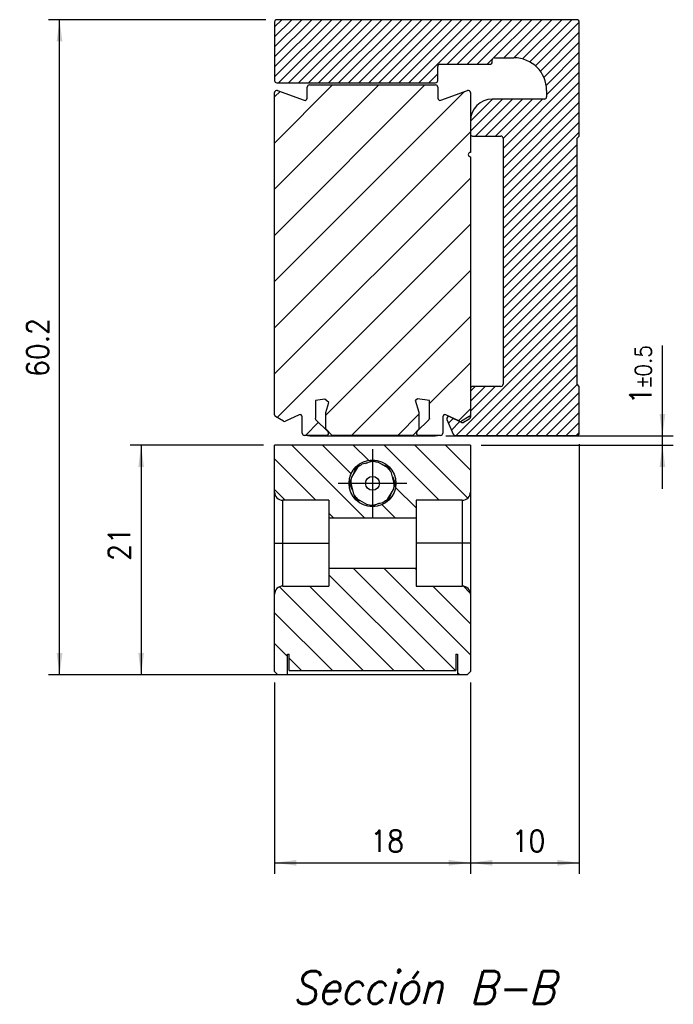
# Model space of a CAD drawing. Header units: inches. Extents: x -381 to 1766, y -418 to 176.
# Tile 3 of 19: x -239 to -179, y -188 to -98. Entities that reach past the tile are written whole.
import ezdxf

# ---------------------------------------------------------------- set-up
doc = ezdxf.new("R2010")
doc.units = ezdxf.units.IN
doc.linetypes.add('DOT_CENTER', pattern=[14, 12, -1, 0, -1])
doc.layers.add('1', color=7, linetype='Continuous')
doc.styles.add('CONVERTER_11', font='txt.shx', dxfattribs={"width": 0.9, "oblique": 15})
doc.styles.add('CONVERTER_12', font='txt.shx', dxfattribs={"width": 0.9})
doc.dimstyles.new('ME10_DIM_22', dxfattribs={"dimtxt": 2, "dimasz": 2, "dimexe": 1, "dimexo": 1, "dimgap": 1, "dimtad": 1, "dimdec": 0, "dimdsep": 46, "dimtxsty": 'CONVERTER_12', "dimsah": 1, "dimcen": 0.09, "dimclrd": 2, "dimclre": 2, "dimclrt": 2, "dimadec": 0, "dimazin": 0, "dimtfac": 1, "dimtdec": 4, "dimtix": 1, "dimtmove": 0, "dimatfit": 3, "dimfxl": 1, "dimtolj": 1, "dimtzin": 0, "dimarcsym": 0})
doc.dimstyles.new('ME10_DIM_23', dxfattribs={"dimtxt": 2, "dimasz": 2, "dimexe": 1, "dimexo": 1, "dimgap": 1, "dimtad": 1, "dimdec": 0, "dimdsep": 46, "dimtxsty": 'CONVERTER_12', "dimsah": 1, "dimcen": 0.09, "dimclrd": 2, "dimclre": 2, "dimclrt": 2, "dimadec": 0, "dimazin": 0, "dimtol": 1, "dimtp": 0.5, "dimtm": 0.5, "dimtfac": 0.75, "dimtdec": 1, "dimtix": 1, "dimtmove": 0, "dimatfit": 3, "dimfxl": 1, "dimtolj": 1, "dimtzin": 0, "dimarcsym": 0})
doc.dimstyles.new('ME10_DIM_24', dxfattribs={"dimtxt": 2, "dimasz": 2, "dimexe": 1, "dimexo": 1, "dimgap": 1, "dimtad": 1, "dimdsep": 46, "dimtxsty": 'CONVERTER_12', "dimsah": 1, "dimcen": 0.09, "dimclrd": 2, "dimclre": 2, "dimclrt": 2, "dimadec": 0, "dimazin": 0, "dimtfac": 1, "dimtdec": 4, "dimtix": 1, "dimtmove": 0, "dimatfit": 3, "dimfxl": 1, "dimtolj": 1, "dimtzin": 0, "dimarcsym": 0})
doc.dimstyles.new('ME10_DIM_25', dxfattribs={"dimtxt": 2, "dimasz": 2, "dimexe": 1, "dimexo": 1, "dimgap": 1, "dimtad": 1, "dimdec": 0, "dimdsep": 46, "dimtxsty": 'CONVERTER_12', "dimsah": 1, "dimcen": 0.09, "dimclrd": 2, "dimclre": 2, "dimclrt": 2, "dimadec": 0, "dimazin": 0, "dimtfac": 1, "dimtdec": 4, "dimtix": 1, "dimtmove": 0, "dimatfit": 3, "dimfxl": 1, "dimtolj": 1, "dimtzin": 0, "dimarcsym": 0})
doc.dimstyles.new('ME10_DIM_26', dxfattribs={"dimtxt": 2, "dimasz": 2, "dimexe": 1, "dimexo": 1, "dimgap": 1, "dimtad": 1, "dimdec": 1, "dimdsep": 46, "dimtxsty": 'CONVERTER_12', "dimsah": 1, "dimcen": 0.09, "dimclrd": 2, "dimclre": 2, "dimclrt": 2, "dimadec": 0, "dimazin": 0, "dimtfac": 1, "dimtdec": 4, "dimtix": 1, "dimtmove": 0, "dimatfit": 3, "dimfxl": 1, "dimtolj": 1, "dimtzin": 0, "dimarcsym": 0})
pattern_1 = [(-45, (0, 0), (1.414214, 1.414214), [])]

# ---------------------------------------------------------------- blocks, each defined once
blk = doc.blocks.new('PERFIL_SV_870__5', base_point=(-215.3, -136.145))
at = {"linetype": 'Continuous'}
h = blk.add_hatch(dxfattribs=at)
h.set_pattern_fill('_USER', color=254, scale=3, angle=45, pattern_type=0)
h.set_pattern_definition([(45, (0, 0), (-2.12132, 2.12132), [])])
edge = h.paths.add_edge_path()
edge.add_arc((-212.5, -105.109), 0.2, -110, 0, ccw=False)
edge.add_line((-212.568, -105.297), (-215.032, -104.401))
edge.add_arc((-215.1, -104.589), 0.2, 70, 180)
edge.add_line((-215.3, -104.589), (-215.3, -134.196))
edge.add_arc((-215.1, -134.196), 0.2, 180, 240)
edge.add_line((-215.2, -134.37), (-214.48, -134.785))
edge.add_arc((-214.38, -134.612), 0.2, 240, 295)
edge.add_line((-214.295, -134.793), (-213.042, -134.209))
edge.add_arc((-212.958, -134.39), 0.2, 0, 115, ccw=False)
edge.add_line((-212.758, -134.39), (-212.758, -135.895))
edge.add_arc((-212.558, -135.895), 0.2, 180, 270)
edge.add_line((-212.558, -136.095), (-210.533, -136.095))
edge.add_arc((-210.533, -135.895), 0.2, 270, 405)
edge.add_line((-210.391, -135.754), (-211.491, -134.654))
edge.add_line((-211.491, -134.654), (-211.55, -134.512))
edge.add_line((-211.55, -134.512), (-211.55, -132.899))
edge.add_line((-211.55, -132.899), (-210.687, -132.777))
edge.add_line((-210.687, -132.777), (-210.307, -133.063))
edge.add_line((-210.307, -133.063), (-210.6, -133.991))
edge.add_line((-210.6, -133.991), (-210.6, -135.495))
edge.add_line((-210.6, -135.495), (-210, -136.095))
edge.add_line((-210, -136.095), (-202.6, -136.095))
edge.add_line((-202.6, -136.095), (-202, -135.495))
edge.add_line((-202, -135.495), (-202, -133.991))
edge.add_line((-202, -133.991), (-202.35, -132.883))
edge.add_line((-202.35, -132.883), (-202.165, -132.742))
edge.add_line((-202.165, -132.742), (-201.05, -132.899))
edge.add_line((-201.05, -132.899), (-201.05, -134.512))
edge.add_line((-201.05, -134.512), (-201.109, -134.654))
edge.add_line((-201.109, -134.654), (-202.209, -135.754))
edge.add_arc((-202.067, -135.895), 0.2, 135, 270)
edge.add_line((-202.067, -136.095), (-200.042, -136.095))
edge.add_arc((-200.042, -135.895), 0.2, 270, 360)
edge.add_line((-199.842, -135.895), (-199.842, -134.39))
edge.add_arc((-199.642, -134.39), 0.2, 65, 180, ccw=False)
edge.add_line((-199.558, -134.209), (-198.305, -134.793))
edge.add_arc((-198.22, -134.612), 0.2, 245, 300)
edge.add_line((-198.12, -134.785), (-197.4, -134.37))
edge.add_arc((-197.5, -134.196), 0.2, 300, 360)
edge.add_line((-197.3, -134.196), (-197.3, -110.495))
edge.add_arc((-197.3, -110.295), 0.2, 90, 270, ccw=False)
edge.add_line((-197.3, -110.095), (-197.3, -107.195))
edge.add_line((-197.3, -107.195), (-197.3, -104.589))
edge.add_arc((-197.5, -104.589), 0.2, 0, 110)
edge.add_line((-197.568, -104.401), (-200.032, -105.297))
edge.add_arc((-200.1, -105.109), 0.2, 180, 290, ccw=False)
edge.add_line((-200.3, -105.109), (-200.3, -104.095))
edge.add_arc((-200.5, -104.095), 0.2, 0, 90)
edge.add_line((-200.5, -103.895), (-212.1, -103.895))
edge.add_arc((-212.1, -104.095), 0.2, 90, 180)
edge.add_line((-212.3, -104.095), (-212.3, -105.109))
at = {"color": 7, "linetype": 'Continuous'}
for p, q in [((-212.1, -103.895), (-200.5, -103.895)), ((-215.3, -134.196), (-215.3, -104.589)), ((-215.032, -104.401), (-212.568, -105.297)), ((-212.3, -105.109), (-212.3, -104.095)), ((-200.3, -104.095), (-200.3, -105.109)), ((-200.032, -105.297), (-197.568, -104.401)), ((-197.3, -104.589), (-197.3, -107.195)), ((-197.3, -107.195), (-197.3, -110.095)), ((-197.3, -110.495), (-197.3, -134.196)), ((-210.687, -132.777), (-211.55, -132.899)), ((-211.55, -132.899), (-211.55, -134.512)), ((-210.307, -133.063), (-210.687, -132.777)), ((-202.165, -132.742), (-202.35, -132.883)), ((-202, -133.991), (-202.35, -132.883)), ((-201.05, -132.899), (-202.165, -132.742)), ((-201.05, -134.512), (-201.05, -132.899)), ((-210.6, -133.991), (-210.307, -133.063)), ((-214.48, -134.785), (-215.2, -134.37)), ((-213.042, -134.209), (-214.295, -134.793)), ((-212.758, -135.895), (-212.758, -134.39)), ((-211.491, -134.654), (-211.55, -134.512)), ((-211.491, -134.654), (-210.391, -135.754)), ((-210.6, -135.495), (-210.6, -133.991)), ((-202.209, -135.754), (-201.109, -134.654)), ((-202, -135.495), (-202, -133.991)), ((-201.05, -134.512), (-201.109, -134.654)), ((-199.842, -134.39), (-199.842, -135.895)), ((-198.305, -134.793), (-199.558, -134.209)), ((-197.4, -134.37), (-198.12, -134.785)), ((-210, -136.095), (-210.6, -135.495)), ((-202, -135.495), (-202.6, -136.095)), ((-210.533, -136.095), (-212.558, -136.095)), ((-212.268, -136.095), (-212.05, -136.145)), ((-212.05, -136.145), (-200.55, -136.145)), ((-202.6, -136.095), (-210, -136.095)), ((-200.042, -136.095), (-202.067, -136.095)), ((-200.55, -136.145), (-200.332, -136.095))]:
    blk.add_line(p, q, dxfattribs=at)
for centre, start, end in [((-212.1, -104.095), 90, 180), ((-200.5, -104.095), 0, 90), ((-215.1, -104.589), 70, 180), ((-197.5, -104.589), 0, 110), ((-212.5, -105.109), 250, 0), ((-200.1, -105.109), 180, 290), ((-197.3, -110.295), 90, 270), ((-215.1, -134.196), 180, 240), ((-214.38, -134.612), 240, 295), ((-212.958, -134.39), 0, 115), ((-199.642, -134.39), 65, 180), ((-198.22, -134.612), 245, 300), ((-197.5, -134.196), 300, 0), ((-212.558, -135.895), 180, 270), ((-210.533, -135.895), 270, 45), ((-202.067, -135.895), 135, 270), ((-200.042, -135.895), 270, 0)]:
    blk.add_arc(centre, 0.2, start, end, dxfattribs=at)
blk = doc.blocks.new('SOPORTE_SV_870__6', base_point=(-215.3, -136.095))
at = {"linetype": 'Continuous'}
h = blk.add_hatch(dxfattribs=at)
h.set_pattern_fill('_USER', color=254, scale=0.65, angle=45, pattern_type=0)
h.set_pattern_definition([(45, (0, 0), (-0.4596194, 0.4596194), [])])
edge = h.paths.add_edge_path()
edge.add_arc((-200.5, -103.495), 0.2, 270, 360)
edge.add_line((-200.3, -103.495), (-200.3, -102.195))
edge.add_arc((-200.1, -102.195), 0.2, 90, 180, ccw=False)
edge.add_line((-200.1, -101.995), (-195.5, -101.995))
edge.add_arc((-195.5, -101.795), 0.2, 270, 360)
edge.add_line((-195.3, -101.795), (-195.3, -101.595))
edge.add_arc((-195.1, -101.595), 0.2, 90, 180, ccw=False)
edge.add_line((-195.1, -101.395), (-193.3, -101.395))
edge.add_arc((-193.3, -104.395), 3, 0, 90, ccw=False)
edge.add_line((-190.3, -104.395), (-190.3, -104.995))
edge.add_arc((-190.5, -104.995), 0.2, -90, 0, ccw=False)
edge.add_line((-190.5, -105.195), (-195.3, -105.195))
edge.add_arc((-195.3, -107.195), 2, 90, 180)
edge.add_line((-197.3, -107.195), (-197.3, -108.395))
edge.add_arc((-197.1, -108.395), 0.2, 180, 270)
edge.add_line((-197.1, -108.595), (-194.5, -108.595))
edge.add_arc((-194.5, -108.795), 0.2, 0, 90, ccw=False)
edge.add_line((-194.3, -108.795), (-194.3, -131.395))
edge.add_arc((-194.5, -131.395), 0.2, -90, 0, ccw=False)
edge.add_line((-194.5, -131.595), (-197.1, -131.595))
edge.add_arc((-197.1, -131.795), 0.2, 90, 180)
edge.add_line((-197.3, -131.795), (-197.3, -134.427))
edge.add_arc((-197.5, -134.427), 0.2, 300, 360, ccw=False)
edge.add_line((-197.4, -134.6), (-197.921, -134.901))
edge.add_arc((-198.021, -134.728), 0.2, 244, 300, ccw=False)
edge.add_line((-198.109, -134.908), (-199.187, -134.382))
edge.add_arc((-199.275, -134.562), 0.2, 64, 203.13108)
edge.add_line((-199.459, -134.64), (-198.889, -135.974))
edge.add_arc((-198.705, -135.895), 0.2, 203.13108, 270)
edge.add_line((-198.705, -136.095), (-187.5, -136.095))
edge.add_arc((-187.5, -135.895), 0.2, 270, 360)
edge.add_line((-187.3, -135.895), (-187.3, -131.595))
edge.add_line((-187.3, -131.595), (-187.5, -131.395))
edge.add_line((-187.5, -131.395), (-187.5, -108.795))
edge.add_line((-187.5, -108.795), (-187.3, -108.595))
edge.add_line((-187.3, -108.595), (-187.3, -98.095))
edge.add_arc((-187.5, -98.095), 0.2, 0, 90)
edge.add_line((-187.5, -97.895), (-215.1, -97.895))
edge.add_arc((-215.1, -98.095), 0.2, 90, 180)
edge.add_line((-215.3, -98.095), (-215.3, -103.495))
edge.add_arc((-215.1, -103.495), 0.2, 180, 270)
edge.add_line((-215.1, -103.695), (-200.5, -103.695))
at = {"color": 7, "linetype": 'Continuous'}
for p, q in [((-215.3, -98.095), (-215.3, -103.495)), ((-187.5, -97.895), (-215.1, -97.895)), ((-187.3, -108.595), (-187.3, -98.095)), ((-200.3, -103.495), (-200.3, -102.195)), ((-200.1, -101.995), (-195.5, -101.995)), ((-195.3, -101.795), (-195.3, -101.595)), ((-195.1, -101.395), (-193.3, -101.395)), ((-215.1, -103.695), (-200.5, -103.695)), ((-190.3, -104.395), (-190.3, -104.995)), ((-190.5, -105.195), (-195.3, -105.195)), ((-197.3, -107.195), (-197.3, -108.395)), ((-197.1, -108.595), (-194.5, -108.595)), ((-194.3, -108.795), (-194.3, -131.395)), ((-187.5, -108.795), (-187.3, -108.595)), ((-187.5, -131.395), (-187.5, -108.795)), ((-197.3, -131.795), (-197.3, -134.427)), ((-194.5, -131.595), (-197.1, -131.595)), ((-187.3, -131.595), (-187.5, -131.395)), ((-187.3, -135.895), (-187.3, -131.595)), ((-199.459, -134.64), (-198.889, -135.974)), ((-198.109, -134.908), (-199.187, -134.382)), ((-197.4, -134.6), (-197.921, -134.901)), ((-198.705, -136.095), (-187.5, -136.095))]:
    blk.add_line(p, q, dxfattribs=at)
for centre, radius, start, end in [((-215.1, -98.095), 0.2, 90, 180), ((-187.5, -98.095), 0.2, 0, 90), ((-200.1, -102.195), 0.2, 90, 180), ((-195.5, -101.795), 0.2, 270, 0), ((-195.1, -101.595), 0.2, 90, 180), ((-193.3, -104.395), 3, 0, 90), ((-215.1, -103.495), 0.2, 180, 270), ((-200.5, -103.495), 0.2, 270, 360), ((-195.3, -107.195), 2, 90, 180), ((-190.5, -104.995), 0.2, 270, 0), ((-197.1, -108.395), 0.2, 180, 270), ((-194.5, -108.795), 0.2, 0, 90), ((-197.1, -131.795), 0.2, 90, 180), ((-194.5, -131.395), 0.2, 270, 0), ((-199.275, -134.562), 0.2, 64, 203.13108), ((-197.5, -134.427), 0.2, 300, 360), ((-198.021, -134.728), 0.2, 244, 300), ((-198.705, -135.895), 0.2, 203.13108, 270), ((-187.5, -135.895), 0.2, 270, 360)]:
    blk.add_arc(centre, radius, start, end, dxfattribs=at)
blk = doc.blocks.new('CABEZA_S__7', base_point=(-215.3, -158.105))
at = {"linetype": 'Continuous'}
h = blk.add_hatch(dxfattribs=at)
h.set_pattern_fill('_USER', color=254, scale=2, angle=-45, pattern_type=0)
h.set_pattern_definition(pattern_1)
edge = h.paths.add_edge_path()
edge.add_line((-197.3, -137.005), (-197.3, -141.305))
edge.add_arc((-198.05, -141.305), 0.75, 270, 360, ccw=False)
edge.add_line((-198.05, -142.055), (-202.3, -142.055))
edge.add_line((-202.3, -142.055), (-202.3, -143.705))
edge.add_line((-202.3, -143.705), (-210.3, -143.705))
edge.add_line((-210.3, -143.705), (-210.3, -142.055))
edge.add_line((-210.3, -142.055), (-214.55, -142.055))
edge.add_arc((-214.55, -141.305), 0.75, 180, 270, ccw=False)
edge.add_line((-215.3, -141.305), (-215.3, -137.005))
edge.add_line((-215.3, -137.005), (-197.3, -137.005))
edge = h.paths.add_edge_path(flags=16)
edge.add_arc((-206.3, -140.505), 2.15, 0, 360)
h = blk.add_hatch(dxfattribs=at)
h.set_pattern_fill('_USER', color=254, scale=2, angle=-45, pattern_type=0)
h.set_pattern_definition(pattern_1)
edge = h.paths.add_edge_path()
edge.add_arc((-206.3, -140.505), 0.64, 0, 360)
h = blk.add_hatch(dxfattribs=at)
h.set_pattern_fill('_USER', color=254, scale=2, angle=-45, pattern_type=0)
h.set_pattern_definition(pattern_1)
edge = h.paths.add_edge_path()
edge.add_line((-213.95, -157.705), (-213.95, -156.205))
edge.add_line((-213.95, -156.205), (-214.1, -156.205))
edge.add_line((-214.1, -156.205), (-214.1, -158.105))
edge.add_line((-214.1, -158.105), (-215, -158.105))
edge.add_line((-215, -158.105), (-215.3, -157.805))
edge.add_line((-215.3, -157.805), (-215.3, -150.705))
edge.add_arc((-214.55, -150.705), 0.75, 90, 180, ccw=False)
edge.add_line((-214.55, -149.955), (-210.3, -149.955))
edge.add_line((-210.3, -149.955), (-210.3, -148.305))
edge.add_line((-210.3, -148.305), (-202.3, -148.305))
edge.add_line((-202.3, -148.305), (-202.3, -149.955))
edge.add_line((-202.3, -149.955), (-198.05, -149.955))
edge.add_arc((-198.05, -150.705), 0.75, 0, 90, ccw=False)
edge.add_line((-197.3, -150.705), (-197.3, -157.805))
edge.add_line((-197.3, -157.805), (-197.6, -158.105))
edge.add_line((-197.6, -158.105), (-198.5, -158.105))
edge.add_line((-198.5, -158.105), (-198.5, -156.205))
edge.add_line((-198.5, -156.205), (-198.65, -156.205))
edge.add_line((-198.65, -156.205), (-198.65, -157.705))
edge.add_line((-198.65, -157.705), (-213.95, -157.705))
at = {"color": 7, "linetype": 'Continuous'}
for p, q in [((-197.3, -137.005), (-215.3, -137.005)), ((-215.3, -141.305), (-215.3, -137.005)), ((-197.3, -137.005), (-197.3, -141.305)), ((-206.935, -138.668), (-206.3, -138.405)), ((-206.3, -138.405), (-205.932, -138.557)), ((-207.714, -139.091), (-208.221, -139.947)), ((-208.048, -139.655), (-207.785, -139.02)), ((-207.785, -139.02), (-207.417, -138.868)), ((-206.3, -138.505), (-207.253, -138.75)), ((-204.886, -139.091), (-205.742, -138.584)), ((-205.45, -138.757), (-204.815, -139.02)), ((-204.815, -139.02), (-204.663, -139.388)), ((-208.4, -140.505), (-208.248, -140.137)), ((-204.3, -140.505), (-204.545, -139.552)), ((-204.463, -139.87), (-204.2, -140.505)), ((-208.137, -141.14), (-208.4, -140.505)), ((-208.3, -140.505), (-208.055, -141.458)), ((-204.886, -141.919), (-204.379, -141.063)), ((-204.2, -140.505), (-204.352, -140.873)), ((-215.3, -146.005), (-215.3, -141.305)), ((-210.3, -142.055), (-214.55, -142.055)), ((-214.55, -146.005), (-214.55, -142.055)), ((-210.3, -142.055), (-210.3, -143.705)), ((-207.785, -141.99), (-207.937, -141.622)), ((-207.503, -142.157), (-207.785, -141.99)), ((-207.714, -141.919), (-206.858, -142.426)), ((-204.815, -141.99), (-205.183, -142.142)), ((-204.552, -141.355), (-204.815, -141.99)), ((-198.05, -142.055), (-202.3, -142.055)), ((-202.3, -142.055), (-202.3, -143.705)), ((-198.05, -142.055), (-198.05, -146.005)), ((-197.3, -141.305), (-197.3, -146.005)), ((-206.3, -142.605), (-206.484, -142.579)), ((-206.3, -142.505), (-205.347, -142.26)), ((-205.665, -142.342), (-206.3, -142.605)), ((-210.3, -143.705), (-210.3, -148.305)), ((-202.3, -143.705), (-210.3, -143.705)), ((-202.3, -143.705), (-202.3, -148.305)), ((-215.3, -150.705), (-215.3, -146.005)), ((-215.3, -146.005), (-214.55, -146.005)), ((-214.55, -149.955), (-214.55, -146.005)), ((-214.55, -146.005), (-210.3, -146.005)), ((-198.05, -146.005), (-202.3, -146.005)), ((-198.05, -146.005), (-198.05, -149.955)), ((-197.3, -146.005), (-198.05, -146.005)), ((-197.3, -146.005), (-197.3, -150.705)), ((-210.3, -148.305), (-210.3, -149.955)), ((-210.3, -148.305), (-202.3, -148.305)), ((-202.3, -148.305), (-202.3, -149.955)), ((-214.55, -149.955), (-210.3, -149.955)), ((-202.3, -149.955), (-198.05, -149.955)), ((-215.3, -157.805), (-215.3, -150.705)), ((-197.3, -150.705), (-197.3, -157.805)), ((-214.1, -158.105), (-214.1, -156.205)), ((-214.1, -156.205), (-213.95, -156.205)), ((-213.95, -157.705), (-213.95, -156.205)), ((-198.65, -156.205), (-198.5, -156.205)), ((-198.65, -156.205), (-198.65, -157.705)), ((-198.5, -156.205), (-198.5, -158.105)), ((-215.3, -157.805), (-215, -158.105)), ((-214.1, -158.105), (-215, -158.105)), ((-198.5, -158.105), (-214.1, -158.105)), ((-213.95, -157.705), (-198.65, -157.705)), ((-197.6, -158.105), (-198.5, -158.105)), ((-197.6, -158.105), (-197.3, -157.805))]:
    blk.add_line(p, q, dxfattribs=at)
for radius in [2.15, 0.64]:
    blk.add_circle((-206.3, -140.505), radius, dxfattribs=at)
for centre, radius, start, end in [((-206.3, -140.505), 2, 118.80006, 135.00004), ((-206.3, -140.505), 2, 73.79999, 90), ((-206.3, -140.505), 2, 28.80006, 45.00004), ((-206.3, -140.505), 2, 163.80002, 180.00002), ((-206.3, -140.505), 2, 343.80002, 0.00002), ((-214.55, -141.305), 0.75, 180, 270), ((-206.3, -140.505), 2, 208.80006, 225.00004), ((-206.3, -140.505), 2, 298.80004, 315.00003), ((-198.05, -141.305), 0.75, 270, 0), ((-206.3, -140.505), 2, 253.80002, 270.00002), ((-214.55, -150.705), 0.75, 90, 180), ((-198.05, -150.705), 0.75, 0, 90)]:
    blk.add_arc(centre, radius, start, end, dxfattribs=at)
at = {"layer": '1', "color": 2, "linetype": 'DOT_CENTER'}
for p, q in [((-206.3, -137.355), (-206.3, -143.655)), ((-203.15, -140.505), (-209.45, -140.505))]:
    blk.add_line(p, q, dxfattribs=at)
blk = doc.blocks.new('REGLA_SV_870__8', base_point=(-215.3, -158.105))
for name, p in [('SOPORTE_SV_870__6', (-215.3, -136.095)), ('PERFIL_SV_870__5', (-215.3, -136.145)), ('CABEZA_S__7', (-215.3, -158.105))]:
    blk.add_blockref(name, p)
blk = doc.blocks.new('*D81')
at = {"layer": '1', "color": 2, "linetype": 'Continuous'}
for p, q in [((-187.3, -136.895), (-187.3, -176.38)), ((-197.3, -158.805), (-197.3, -176.38)), ((-197.3, -175.38), (-187.3, -175.38))]:
    blk.add_line(p, q, dxfattribs=at)
at = {"layer": '1', "color": 2}
for points in [[(-195.3, -175.117), (-195.3, -175.643), (-197.3, -175.38)], [(-189.3, -175.643), (-189.3, -175.117), (-187.3, -175.38)]]:
    blk.add_solid(points, dxfattribs=at)
at = {"layer": '1', "color": 2, "insert": (-193.5, -174.38), "char_height": 2, "attachment_point": 7, "rotation": 0.00014, "line_spacing_factor": 0.60024, "style": 'CONVERTER_12'}
blk.add_mtext('10', dxfattribs=at)
blk = doc.blocks.new('*D82')
at = {"layer": '1', "color": 2, "linetype": 'Continuous'}
for p, q in [((-179.657, -136.145), (-179.657, -127.841)), ((-199.55, -136.145), (-178.657, -136.145)), ((-179.657, -137.005), (-179.657, -136.145)), ((-196.3, -137.005), (-178.657, -137.005)), ((-179.657, -141.005), (-179.657, -137.005))]:
    blk.add_line(p, q, dxfattribs=at)
at = {"layer": '1', "color": 2}
for points in [[(-179.921, -134.145), (-179.394, -134.145), (-179.657, -136.145)], [(-179.394, -139.005), (-179.921, -139.005), (-179.657, -137.005)]]:
    blk.add_solid(points, dxfattribs=at)
at = {"layer": '1', "color": 2, "insert": (-180.657, -133.229), "char_height": 2, "attachment_point": 7, "rotation": 90, "line_spacing_factor": 0.60024, "style": 'CONVERTER_12'}
blk.add_mtext('\\C2;1\\C2;\\H1.5;{\\Fgdt;`}0.5', dxfattribs=at)
blk = doc.blocks.new('*D83')
at = {"layer": '1', "color": 2, "linetype": 'Continuous'}
for p, q in [((-215.3, -158.805), (-215.3, -176.38)), ((-197.3, -158.805), (-197.3, -176.38)), ((-215.3, -175.38), (-197.3, -175.38))]:
    blk.add_line(p, q, dxfattribs=at)
at = {"layer": '1', "color": 2}
for points in [[(-213.3, -175.117), (-213.3, -175.643), (-215.3, -175.38)], [(-199.3, -175.643), (-199.3, -175.117), (-197.3, -175.38)]]:
    blk.add_solid(points, dxfattribs=at)
at = {"layer": '1', "color": 2, "insert": (-206.488, -174.38), "char_height": 2, "attachment_point": 7, "rotation": 0.00014, "line_spacing_factor": 0.60024, "style": 'CONVERTER_12'}
blk.add_mtext('18', dxfattribs=at)
blk = doc.blocks.new('*D84')
at = {"layer": '1', "color": 2, "linetype": 'Continuous'}
for p, q in [((-216.3, -137.005), (-228.558, -137.005)), ((-227.558, -137.005), (-227.558, -158.105)), ((-215.1, -158.105), (-228.558, -158.105))]:
    blk.add_line(p, q, dxfattribs=at)
at = {"layer": '1', "color": 2}
for points in [[(-227.295, -139.005), (-227.821, -139.005), (-227.558, -137.005)], [(-227.821, -156.105), (-227.295, -156.105), (-227.558, -158.105)]]:
    blk.add_solid(points, dxfattribs=at)
at = {"layer": '1', "color": 2, "insert": (-228.558, -147.627), "char_height": 2, "attachment_point": 7, "rotation": 90, "line_spacing_factor": 0.60024, "style": 'CONVERTER_12'}
blk.add_mtext('21', dxfattribs=at)
blk = doc.blocks.new('*D85')
at = {"layer": '1', "color": 2, "linetype": 'Continuous'}
for p, q in [((-216.1, -97.895), (-236.056, -97.895)), ((-235.056, -158.105), (-235.056, -97.895)), ((-199.5, -158.105), (-236.056, -158.105))]:
    blk.add_line(p, q, dxfattribs=at)
at = {"layer": '1', "color": 2}
for points in [[(-234.793, -99.895), (-235.32, -99.895), (-235.056, -97.895)], [(-235.32, -156.105), (-234.793, -156.105), (-235.056, -158.105)]]:
    blk.add_solid(points, dxfattribs=at)
at = {"layer": '1', "color": 2, "insert": (-236.056, -130.725), "char_height": 2, "attachment_point": 7, "rotation": 90, "line_spacing_factor": 0.60024, "style": 'CONVERTER_12'}
blk.add_mtext('60.2', dxfattribs=at)
blk = doc.blocks.new('B-B__9', base_point=(-201.3, -128))
blk.add_blockref('REGLA_SV_870__8', (-215.3, -158.105))
at = {"layer": '1', "color": 7, "insert": (-201.607, -185.33), "char_height": 3, "attachment_point": 2, "line_spacing_factor": 1.20048, "style": 'CONVERTER_11'}
blk.add_mtext('Sección B-B', dxfattribs=at)
at = {"layer": '1'}
for base, p1, p2, dimstyle, picture, middle in [((-235.056, -158.105), (-215.1, -97.895), (-198.5, -158.105), 'ME10_DIM_26', '*D85', (-237.056, -128)), ((-179.657, -137.005), (-200.55, -136.145), (-197.3, -137.005), 'ME10_DIM_23', '*D82', (-181.657, -130.535)), ((-227.558, -137.005), (-214.1, -158.105), (-215.3, -137.005), 'ME10_DIM_25', '*D84', (-229.558, -146.427))]:
    dim = blk.add_linear_dim(base=base, p1=p1, p2=p2, angle=90, dimstyle=dimstyle, dxfattribs=at)
    dim.commit()
    dim.dimension.update_dxf_attribs({"geometry": picture, "text_midpoint": middle, "text_rotation": 90})
for base, p1, p2, dimstyle, picture, middle in [((-197.3, -175.38), (-187.3, -135.895), (-197.3, -157.805), 'ME10_DIM_22', '*D81', (-192.3, -173.38)), ((-215.3, -175.38), (-197.3, -157.805), (-215.3, -157.805), 'ME10_DIM_24', '*D83', (-205.288, -173.38))]:
    dim = blk.add_linear_dim(base=base, p1=p1, p2=p2, dimstyle=dimstyle, dxfattribs=at)
    dim.commit()
    dim.dimension.update_dxf_attribs({"geometry": picture, "text_midpoint": middle, "text_rotation": 0.00014})

msp = doc.modelspace()

# ---------------------------------------------------------------- block references
msp.add_blockref('B-B__9', (-201.3, -128))

doc.saveas('drawing.dxf')
